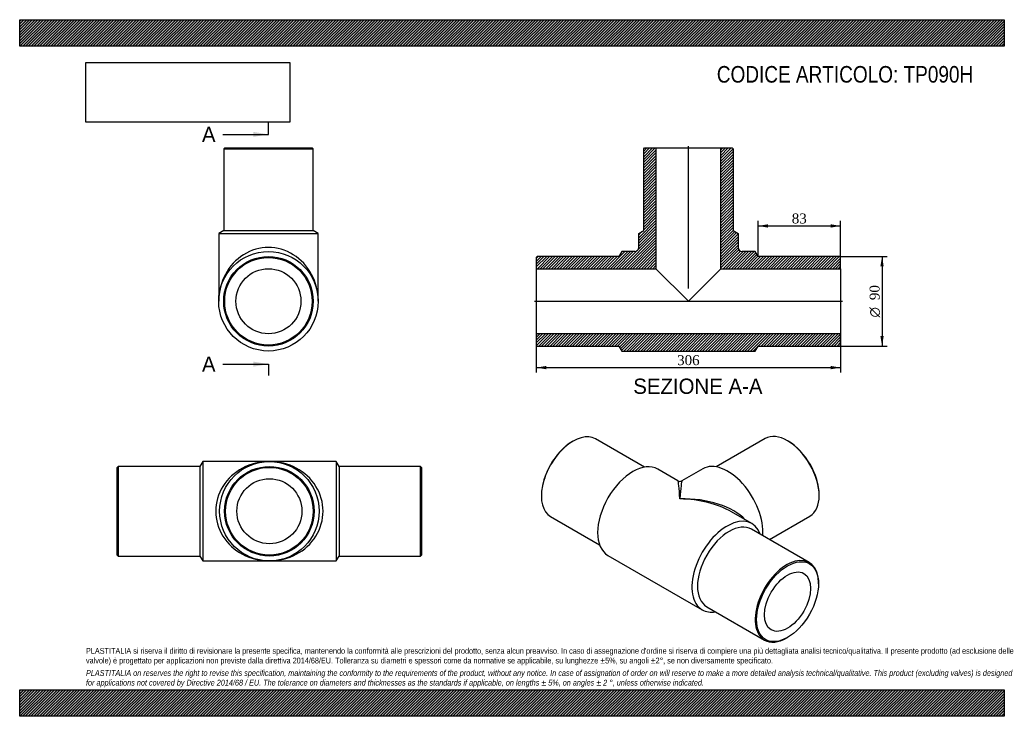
# Model space of a CAD drawing. Header units: millimetres. Extents: x 0 to 990, y 0 to 700.
import ezdxf
from ezdxf.enums import TextEntityAlignment as Align
from ezdxf.lldxf.tags import DXFTag

# ---------------------------------------------------------------- set-up
doc = ezdxf.new("R2010")
doc.units = ezdxf.units.MM
doc.header["$LTSCALE"] = 3.333333
for name, color, linetype in [('Default', 7, 'Continuous'), ('DV4_Default', 7, 'Continuous'), ('TP090H', 7, 'Continuous')]:
    doc.layers.add(name, color=color, linetype=linetype)
doc.styles.add('SEACAD_Solid_Edge_ANSI', font='seans.ttf')
doc.styles.add('SEACAD_Solid_Edge_ANSI1_Symbols', font='semeca1.ttf')
doc.styles.add('SEACAD_Times_New_Roman', font='times.ttf')
tags = doc.linetypes.add('CENTER2', pattern=[28.575, 19.05, -3.175, 3.175, -3.175]).pattern_tags.tags
tags[10:11] = [DXFTag(74, 4), DXFTag(75, 0), DXFTag(340, '0'), DXFTag(46, 0.0), DXFTag(50, 0.0), DXFTag(44, 0.0), DXFTag(45, 0.0)]
tags[8:9] = [DXFTag(74, 4), DXFTag(75, 0), DXFTag(340, '0'), DXFTag(46, 0.0), DXFTag(50, 0.0), DXFTag(44, 0.0), DXFTag(45, 0.0)]
tags[6:7] = [DXFTag(74, 4), DXFTag(75, 0), DXFTag(340, '0'), DXFTag(46, 0.0), DXFTag(50, 0.0), DXFTag(44, 0.0), DXFTag(45, 0.0)]
tags[4:5] = [DXFTag(74, 4), DXFTag(75, 0), DXFTag(340, '0'), DXFTag(46, 0.0), DXFTag(50, 0.0), DXFTag(44, 0.0), DXFTag(45, 0.0)]
doc.dimstyles.new('ANSImm', dxfattribs={"dimtxt": 10, "dimasz": 10, "dimexe": 5, "dimexo": 0, "dimgap": 2.5, "dimtad": 1, "dimdsep": 46, "dimtxsty": 'SEACAD_Times_New_Roman', "dimblk1": '_SE_FILLED', "dimblk2": '_SE_FILLED', "dimsah": 1, "dimcen": 5, "dimazin": 0, "dimtfac": 0.85, "dimtdec": 3, "dimtofl": 0, "dimtmove": 0, "dimatfit": 3, "dimfxl": 1, "dimarcsym": 0})
picture_1 = doc.add_image_def('image1.jpg', size_in_pixel=(4302, 1260))

# ---------------------------------------------------------------- blocks, each defined once
blk = doc.blocks.new('SE')
at = {"layer": 'TP090H', "color": 7, "linetype": 'Continuous'}
for p, q in [((99.06, 251.08), (98.06, 250.08)), ((98.06, 162.08), (98.06, 250.08)), ((99.06, 251.08), (99.06, 161.08)), ((181.06, 251.08), (99.06, 251.08)), ((184.06, 256.08), (181.06, 251.08)), ((181.06, 251.08), (181.06, 161.08)), ((184.06, 256.08), (184.06, 156.08)), ((251.06, 256.08), (184.06, 256.08)), ((318.06, 256.08), (251.06, 256.08)), ((318.06, 256.08), (318.06, 156.08)), ((321.06, 251.08), (318.06, 256.08)), ((321.06, 251.08), (321.06, 161.08)), ((403.06, 251.08), (321.06, 251.08)), ((403.06, 161.08), (403.06, 251.08)), ((404.06, 250.08), (403.06, 251.08)), ((404.06, 250.08), (404.06, 162.08)), ((98.06, 162.08), (99.06, 161.08)), ((99.06, 161.08), (181.06, 161.08)), ((181.06, 161.08), (184.06, 156.08)), ((318.06, 156.08), (321.06, 161.08)), ((321.06, 161.08), (403.06, 161.08)), ((403.06, 161.08), (404.06, 162.08)), ((184.06, 156.08), (251.06, 156.08)), ((251.06, 156.08), (318.06, 156.08))]:
    blk.add_line(p, q, dxfattribs=at)
for radius in [50, 45, 44, 32.7]:
    blk.add_circle((251.06, 206.08), radius, dxfattribs=at)
for major_axis in [(54, 0), (-54, 0)]:
    blk.add_ellipse((251.06, 206.08), major_axis=major_axis, ratio=0.925926, start_param=1.570796, end_param=4.712389, dxfattribs=at)
blk = doc.blocks.new('SE1')
at = {"layer": 'TP090H', "color": 7, "linetype": 'Continuous'}
for p, q in [((628.08, 250.28), (578.87, 278.69)), ((749.54, 279.09), (700.33, 250.68)), ((556.37, 276.46), (555.67, 276.05)), ((772.75, 276.46), (772.04, 276.87)), ((661.85, 236.55), (641.48, 248.32)), ((686.94, 248.72), (665.85, 236.55)), ((524.55, 222.16), (524.55, 221.34)), ((803.86, 221.75), (803.86, 222.57)), ((533.87, 200.74), (583.08, 172.33)), ((736.23, 193.61), (715.85, 205.37)), ((753.85, 177.66), (794.54, 201.15)), ((793.83, 154.58), (735.85, 188.06)), ((591.48, 161.71), (686.23, 107.01)), ((803.15, 133.16), (803.15, 133.98)), ((690.85, 110.11), (748.83, 76.64)), ((771.33, 78.87), (772.04, 79.27))]:
    blk.add_line(p, q, dxfattribs=at)
blk.add_arc((663.85, 240.02), 4, 240.10043, 299.72427, dxfattribs=at)
for centre, major_axis, ratio, start_param, end_param in [((556.37, 239.71), (22.5, 38.97), 0.57735, 0, 3.141593), ((772.04, 240.12), (-22.5, 38.97), 0.57735, 3.141593, 6.283185), ((555.67, 240.12), (-22, -38.11), 0.57735, 3.926991, 5.497787), ((772.75, 240.53), (22, -38.11), 0.57735, 0.785398, 2.356194), ((616.48, 205.01), (-25, -43.3), 0.57735, 3.141593, 6.283185), ((711.94, 205.42), (-25, 43.3), 0.57735, 3.839672, 6.283185), ((663.85, 177.66), (2.04, -58.9), 0.033243, 2.335437, 3.120835), ((663.85, 177.66), (-2.04, -58.9), 0.033243, 3.16235, 3.947748), ((663.85, 177.66), (-73.53, -2.36), 0.554749, 3.589928, 4.69459), ((663.85, 177.66), (-73.53, 2.36), 0.554749, 3.94479, 4.730188), ((711.23, 150.31), (-25, -43.3), 0.57735, 2.690566, 6.283185), ((713.35, 149.08), (-22.5, -38.97), 0.57735, 3.141593, 6.283185), ((771.33, 115.61), (-22.5, -38.97), 0.57735, 2.356194, 6.283185), ((711.23, 150.31), (-25, -43.3), 0.57735, 0, 0.451027), ((771.33, 115.61), (-22.5, -38.97), 0.57735, 0, 0.785398)]:
    blk.add_ellipse(centre, major_axis=major_axis, ratio=ratio, start_param=start_param, end_param=end_param, dxfattribs=at)
for major_axis in [(22, 38.11), (-16.35, -28.32)]:
    blk.add_ellipse((772.04, 115.2), major_axis=major_axis, ratio=0.57735, dxfattribs=at)
blk = doc.blocks.new('SE2')
at = {"layer": 'TP090H', "color": 7, "linetype": 'Continuous'}
for p, q in [((206.11, 571.08), (205.11, 570.08)), ((205.11, 570.08), (295.11, 570.08)), ((205.11, 570.08), (205.11, 488.08)), ((206.11, 571.08), (294.11, 571.08)), ((295.11, 570.08), (294.11, 571.08)), ((295.11, 488.08), (295.11, 570.08)), ((205.11, 488.08), (200.11, 485.08)), ((205.11, 488.08), (295.11, 488.08)), ((300.11, 485.08), (295.11, 488.08)), ((200.11, 485.08), (300.11, 485.08)), ((200.11, 485.08), (200.11, 417.08)), ((300.11, 417.08), (300.11, 485.08))]:
    blk.add_line(p, q, dxfattribs=at)
for radius in [50, 45, 44, 32.7]:
    blk.add_circle((250.11, 417.08), radius, dxfattribs=at)
blk.add_ellipse((250.11, 417.08), major_axis=(0, -54), ratio=0.925926, start_param=1.570796, end_param=4.712389, dxfattribs=at)
blk = doc.blocks.new('SE4')
at = {"color": 7, "linetype": 'Continuous', "style": 'SEACAD_Solid_Edge_ANSI'}
blk.add_text('A', height=15.33, dxfattribs=at).set_placement((183.25, 592.42), align=Align.TOP_LEFT)
blk = doc.blocks.new('SE5')
at = {"color": 7, "linetype": 'Continuous', "style": 'SEACAD_Solid_Edge_ANSI'}
blk.add_text('A', height=15.33, dxfattribs=at).set_placement((183.25, 361.54), align=Align.TOP_LEFT)
blk = doc.blocks.new('SEANNOT_GROUP')
at = {"linetype": 'Continuous'}
blk.add_hatch(color=7, dxfattribs=at).paths.add_polyline_path([(234.77, 582.2), (250.11, 584.75), (234.77, 587.31)])
at = {"color": 7, "linetype": 'Continuous'}
blk.add_lwpolyline([(204.11, 584.75), (250.11, 584.75)], dxfattribs=at)
blk = doc.blocks.new('SEANNOT_GROUP1')
at = {"linetype": 'Continuous'}
blk.add_hatch(color=7, dxfattribs=at).paths.add_polyline_path([(234.77, 351.32), (250.11, 353.88), (234.77, 356.43)])
at = {"color": 7, "linetype": 'Continuous'}
blk.add_lwpolyline([(204.11, 353.88), (250.11, 353.88)], dxfattribs=at)
blk = doc.blocks.new('SE3')
at = {"layer": 'Default', "color": 7, "linetype": 'CENTER2'}
for p, q in [((250.11, 584.75), (250.11, 596.25)), ((250.11, 353.88), (250.11, 342.38))]:
    blk.add_line(p, q, dxfattribs=at)
at = {"layer": 'Default', "color": 7, "linetype": 'CENTER2', "const_width": 0.0001}
blk.add_lwpolyline([(250.11, 584.75), (250.11, 353.88)], dxfattribs=at)
at = {"layer": 'Default'}
for name in ['SE4', 'SEANNOT_GROUP', 'SE5', 'SEANNOT_GROUP1']:
    blk.add_blockref(name, (0, 0), dxfattribs=at)
blk = doc.blocks.new('SE6')
at = {"layer": 'TP090H', "linetype": 'Continuous'}
h = blk.add_hatch(dxfattribs=at)
h.set_pattern_fill('LINE', scale=0.62992, angle=45, style=0)
edge = h.paths.add_edge_path()
edge.add_line((627.39, 488.08), (622.39, 485.08))
edge.add_line((622.39, 485.08), (622.39, 471.08))
edge.add_arc((618.39, 471.08), 4, 270, 360, ccw=False)
edge.add_line((618.39, 467.08), (605.39, 467.08))
edge.add_line((605.39, 467.08), (602.39, 462.08))
edge.add_line((602.39, 462.08), (520.39, 462.08))
edge.add_line((520.39, 462.08), (519.39, 461.08))
edge.add_line((519.39, 461.08), (519.39, 449.78))
edge.add_line((519.39, 449.78), (639.69, 449.78))
edge.add_line((639.69, 449.78), (639.69, 571.08))
edge.add_line((639.69, 571.08), (628.39, 571.08))
edge.add_line((628.39, 571.08), (627.39, 570.08))
edge.add_line((627.39, 570.08), (627.39, 488.08))
h = blk.add_hatch(dxfattribs=at)
h.set_pattern_fill('LINE', scale=0.629921, angle=45, style=0)
edge = h.paths.add_edge_path()
edge.add_line((717.39, 488.08), (717.39, 570.08))
edge.add_line((717.39, 570.08), (716.39, 571.08))
edge.add_line((716.39, 571.08), (705.09, 571.08))
edge.add_line((705.09, 571.08), (705.09, 449.78))
edge.add_line((705.09, 449.78), (825.39, 449.78))
edge.add_line((825.39, 449.78), (825.39, 461.08))
edge.add_line((825.39, 461.08), (824.39, 462.08))
edge.add_line((824.39, 462.08), (742.39, 462.08))
edge.add_line((742.39, 462.08), (739.39, 467.08))
edge.add_line((739.39, 467.08), (726.39, 467.08))
edge.add_arc((726.39, 471.08), 4, 180, 270, ccw=False)
edge.add_line((722.39, 471.08), (722.39, 485.08))
edge.add_line((722.39, 485.08), (717.39, 488.08))
h = blk.add_hatch(dxfattribs=at)
h.set_pattern_fill('LINE', scale=0.62992, angle=45, style=0)
h.paths.add_polyline_path([(825.39, 373.08), (825.39, 384.38), (519.39, 384.38), (519.39, 373.08), (520.39, 372.08), (602.39, 372.08), (605.39, 367.08), (739.39, 367.08), (742.39, 372.08), (824.39, 372.08)])
at = {"layer": 'DV4_Default', "color": 7, "linetype": 'CENTER2'}
for p, q in [((672.39, 429.88), (672.39, 572.83)), ((517.64, 417.08), (827.14, 417.08))]:
    blk.add_line(p, q, dxfattribs=at)
at = {"layer": 'TP090H', "color": 7, "linetype": 'Continuous'}
for p, q in [((627.39, 570.08), (628.39, 571.08)), ((627.39, 488.08), (627.39, 570.08)), ((628.39, 571.08), (639.69, 571.08)), ((639.69, 571.08), (705.09, 571.08)), ((639.69, 571.08), (639.69, 449.78)), ((705.09, 571.08), (716.39, 571.08)), ((705.09, 449.78), (705.09, 571.08)), ((716.39, 571.08), (717.39, 570.08)), ((717.39, 570.08), (717.39, 488.08)), ((622.39, 485.08), (627.39, 488.08)), ((717.39, 488.08), (722.39, 485.08)), ((622.39, 471.08), (622.39, 485.08)), ((722.39, 485.08), (722.39, 471.08)), ((605.39, 467.08), (602.39, 462.08)), ((618.39, 467.08), (605.39, 467.08)), ((739.39, 467.08), (726.39, 467.08)), ((742.39, 462.08), (739.39, 467.08)), ((519.39, 461.08), (520.39, 462.08)), ((519.39, 461.08), (519.39, 449.78)), ((602.39, 462.08), (520.39, 462.08)), ((824.39, 462.08), (742.39, 462.08)), ((824.39, 462.08), (825.39, 461.08)), ((825.39, 449.78), (825.39, 461.08)), ((519.39, 449.78), (519.39, 384.38)), ((519.39, 449.78), (639.69, 449.78)), ((639.69, 449.78), (672.39, 417.08)), ((672.39, 417.08), (705.09, 449.78)), ((705.09, 449.78), (825.39, 449.78)), ((825.39, 449.78), (825.39, 384.38)), ((825.39, 384.38), (519.39, 384.38)), ((519.39, 384.38), (519.39, 373.08)), ((825.39, 373.08), (825.39, 384.38)), ((520.39, 372.08), (519.39, 373.08)), ((520.39, 372.08), (602.39, 372.08)), ((602.39, 372.08), (605.39, 367.08)), ((605.39, 367.08), (739.39, 367.08)), ((739.39, 367.08), (742.39, 372.08)), ((742.39, 372.08), (824.39, 372.08)), ((825.39, 373.08), (824.39, 372.08))]:
    blk.add_line(p, q, dxfattribs=at)
for centre, start, end in [((618.39, 471.08), 270, 0), ((726.39, 471.08), 180, 270)]:
    blk.add_arc(centre, 4, start, end, dxfattribs=at)
blk = doc.blocks.new('DMBLK15')
at = {"layer": 'Default', "linetype": 'Continuous'}
for points in [[(529.39, 348.74), (529.39, 352.07), (519.39, 350.4)], [(815.39, 348.74), (825.39, 350.4), (815.39, 352.07)]]:
    blk.add_hatch(color=7, dxfattribs=at).paths.add_polyline_path(points)
at = {"layer": 'Default', "color": 7, "linetype": 'Continuous'}
for p, q in [((519.39, 384.38), (519.39, 345.4)), ((825.39, 384.38), (825.39, 345.4)), ((519.39, 350.4), (825.39, 350.4))]:
    blk.add_line(p, q, dxfattribs=at)
at = {"layer": 'Default', "color": 7, "linetype": 'Continuous', "style": 'SEACAD_Times_New_Roman'}
blk.add_text('306', height=10, dxfattribs=at).set_placement((661.01, 362.9), align=Align.TOP_LEFT)
blk = doc.blocks.new('_SE_FILLED')
at = {"color": 0}
blk.add_line((0, 0), (-1, 0), dxfattribs=at)
blk.add_solid([(0, 0), (-1, -0.1665), (-1, 0.1665), (0, 0)], dxfattribs=at)
blk = doc.blocks.new('DMBLK16')
at = {"layer": 'Default', "linetype": 'Continuous'}
for points in [[(752.39, 494.41), (742.39, 492.74), (752.39, 491.07)], [(815.39, 494.41), (815.39, 491.07), (825.39, 492.74)]]:
    blk.add_hatch(color=7, dxfattribs=at).paths.add_polyline_path(points)
at = {"layer": 'Default', "color": 7, "linetype": 'Continuous'}
for p, q in [((742.39, 462.08), (742.39, 497.74)), ((825.39, 455.43), (825.39, 497.74)), ((742.39, 492.74), (825.39, 492.74))]:
    blk.add_line(p, q, dxfattribs=at)
at = {"layer": 'Default', "color": 7, "linetype": 'Continuous', "style": 'SEACAD_Times_New_Roman'}
blk.add_text('83', height=10, dxfattribs=at).set_placement((776.3, 505.24), align=Align.TOP_LEFT)
blk = doc.blocks.new('GDimGGroup')
at = {"layer": 'Default', "linetype": 'Continuous'}
for points in [[(868.74, 452.08), (867.08, 462.08), (865.41, 452.08)], [(868.74, 382.08), (865.41, 382.08), (867.08, 372.08)]]:
    blk.add_hatch(color=7, dxfattribs=at).paths.add_polyline_path(points)
at = {"layer": 'Default', "color": 7, "linetype": 'Continuous'}
for p, q in [((824.39, 462.08), (872.08, 462.08)), ((867.08, 462.08), (867.08, 372.08)), ((824.39, 372.08), (872.08, 372.08))]:
    blk.add_line(p, q, dxfattribs=at)
for s, style, p in [('90', 'SEACAD_Times_New_Roman', (854.58, 418.2)), ('O', 'SEACAD_Solid_Edge_ANSI1_Symbols', (854.58, 400.8))]:
    blk.add_text(s, height=10, rotation=90, dxfattribs=dict(at, style=style)).set_placement(p, align=Align.TOP_LEFT)

msp = doc.modelspace()

# ---------------------------------------------------------------- hatches: boundary and pattern name
at = {"layer": 'Default', "linetype": 'Continuous'}
h = msp.add_hatch(dxfattribs=at)
h.set_pattern_fill('LINE', scale=0.629921, angle=45, style=0)
h.paths.add_polyline_path([(990, 673.333), (990, 700), (0, 700), (0, 673.333)])
for points in [[(990, 673.333), (990, 700), (0, 700), (0, 673.333)], [(990, 0), (990, 26.667), (0, 26.667), (0, 0)]]:
    msp.add_hatch(color=7, dxfattribs=at).paths.add_polyline_path(points)
h = msp.add_hatch(dxfattribs=at)
h.set_pattern_fill('LINE', scale=0.62992, angle=45, style=0)
h.paths.add_polyline_path([(990, 0), (990, 26.667), (0, 26.667), (0, 0)])

# ---------------------------------------------------------------- linework, layer by layer
at = {"layer": 'Default', "color": 7, "linetype": 'Continuous'}
for p, q in [((0, 700), (990, 700)), ((0, 673.333), (0, 700)), ((990, 700), (990, 673.333)), ((990, 673.333), (0, 673.333)), ((0, 26.667), (990, 26.667)), ((0, 0), (0, 26.667)), ((990, 26.667), (990, 0)), ((990, 0), (0, 0))]:
    msp.add_line(p, q, dxfattribs=at)

# ---------------------------------------------------------------- block references
at = {"layer": 'Default'}
for name in ['SE3', 'SE2', 'SE6', 'GDimGGroup', 'SE1', 'SE']:
    msp.add_blockref(name, (0, 0), dxfattribs=at)

# ---------------------------------------------------------------- texts
at = {"layer": 'Default', "color": 7, "linetype": 'Continuous', "style": 'SEACAD_Solid_Edge_ANSI'}
msp.add_text('SEZIONE A-A', height=15.33333, dxfattribs=at).set_placement((616.942, 339.347), align=Align.TOP_LEFT)
at = {"layer": 'Default', "attachment_point": 1}
for s, insert, char_height, width in [('{\\fArial Narrow|b0||i0||c0|p34;\\C7;\\H16.66666667;\\W1.;CODICE ARTICOLO: TP090H}', (700.954, 653.445), 16.66667, 276.89929), ("{\\fArial Narrow|b0||i0||c0|p34;\\C7;\\H5.833333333;\\W1.;PLASTITALIA si riserva il diritto di revisionare la presente specifica, mantenendo la conformità alle prescrizioni del prodotto, senza alcun preavviso. In caso di assegnazione d'ordine si riserva di compiere una più dettagliata analisi tecnico/qualitativa. Il presente prodotto (ad esclusione delle \\P}{\\fArial Narrow|b0||i0||c0|p34;\\C7;\\H5.833333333;\\W1.;valvole) è progettato per applicazioni non previste dalla direttiva 2014/68/EU. Tolleranza su diametri e spessori come da normative se applicabile, su lunghezze ±5%, su angoli ±2°, se non diversamente specificato.\\P}{\\fArial Narrow|b0||i0||c0|p34;\\C7;\\H1.666666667;\\W1.;   \\P}{\\fArial Narrow|b0||i1||c0|p34;\\C7;\\H5.833333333;\\W1.;PLASTITALIA on reserves the right to revise this specification, maintaining the conformity to the requirements of the product, without any notice. In case of assignation of order on will reserve to make a more detailed analysis technical/qualitative. This product (excluding valves) is designed \\P}{\\fArial Narrow|b0||i1||c0|p34;\\C7;\\H5.833333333;\\W1.;for applications not covered by Directive 2014/68 / EU. The tolerance on diameters and thicknesses as the standards if applicable, on lengths ± 5%, on angles ± 2 °, unless otherwise indicated.\\P}", (66.667, 68.675), 5.833333, 856.66667)]:
    msp.add_mtext(s, dxfattribs=dict(at, insert=insert, char_height=char_height, width=width))

# ---------------------------------------------------------------- dimensions: what is measured, and where the dimension line sits
at = {"layer": 'Default', "color": 7, "linetype": 'Continuous'}
dim = msp.add_linear_dim(base=(825.387, 492.739), p1=(742.387, 462.085), p2=(825.387, 455.435), text='\\A1;<>', dimstyle='ANSImm', dxfattribs=at)
dim.commit()
dim.dimension.update_dxf_attribs({"geometry": 'DMBLK16', "text_midpoint": (783.887, 492.739), "dimtype": 160})
dim = msp.add_linear_dim(base=(519.387, 350.402), p1=(519.387, 384.385), p2=(825.387, 384.385), angle=0, text='\\A1;<>', dimstyle='ANSImm', dxfattribs=at)
dim.commit()
dim.dimension.update_dxf_attribs({"geometry": 'DMBLK15', "text_midpoint": (672.387, 350.402), "dimtype": 161})

# ---------------------------------------------------------------- pictures from other files: only their frames are drawn
image = msp.add_image(picture_1, insert=(66.667, 597.011), size_in_units=(204.857, 60))
image.dxf.flags = 7

doc.saveas('drawing.dxf')
